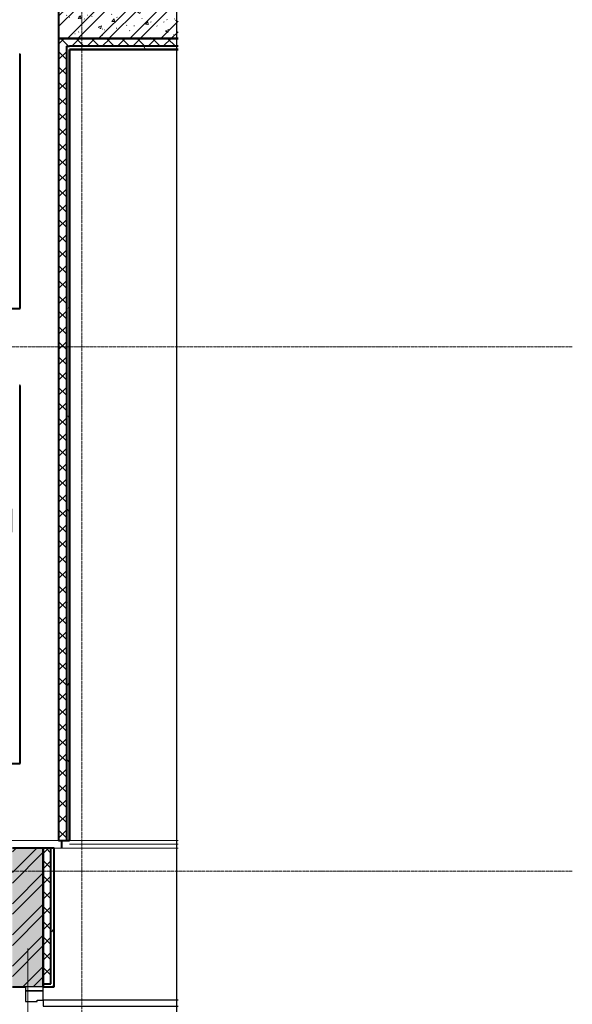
# Model space of a CAD drawing. Header units: millimetres. Extents: x 2030 to 93988, y -10431 to 40770.
# Tile 42 of 54: x 90401 to 93988, y 14538 to 20922. Entities that reach past the tile are written whole.
import ezdxf

# ---------------------------------------------------------------- set-up
doc = ezdxf.new("R2010")
doc.units = ezdxf.units.MM
for name, pattern in [('ADSK_Линия сетки', [25, 20, -2.5, 0, -2.5]), ('Линия сетки', [25, 20, -2.5, 0, -2.5]), ('Штрих_3_1_5_', [4.5, 3, -1.5]), ('Штриховая_ш3 п1_5', [4.5, 3, -1.5])]:
    doc.linetypes.add(name, pattern=pattern)
doc.layers.add('_Разделитель помещений_', color=4, linetype='Штриховая_ш3 п1_5', lineweight=40, true_color=0x00ffff)
for name, color, linetype, lineweight in [('Двери', 7, 'Continuous', 18), ('Каркас несущий', 7, 'Continuous', 18), ('Каркас_Импост', 7, 'Continuous', 30), ('Марки помещений', 7, 'Continuous', 20), ('Монтажный зазор', 7, 'Continuous', 30), ('Обобщенные модели', 7, 'Continuous', 18), ('Оси', 7, 'Continuous', 9), ('Панель', 7, 'Continuous', 30), ('Перекрытия', 7, 'Continuous', 18), ('Стены разрез', 7, 'Continuous', 40), ('Стены штриховка', 7, 'Continuous', 40)]:
    doc.layers.add(name, color=color, linetype=linetype, lineweight=lineweight)
doc.styles.add('Arial_3', font='arial.ttf', dxfattribs={"width": 0.85, "height": 200})
pattern_1 = [(50, (0, 0), (218.62117, -19.1268), [22.86, -251.46]), (355, (0, 0), (-42.29187, 229.2684), [18.288, -201.168]), (100.451, (18.22, -1.6), (176.33107, 210.13963), [19.428, -213.708]), (46.184, (0, 60.96), (325.29495, -50.45164), [34.29, -377.19]), (96.636, (27.1, 56.76), (284.883, 296.91266), [29.142, -320.562]), (351.184, (0, 60.96), (284.8858, 296.9107), [27.432, -301.752]), (21, (30.48, 45.72), (181.93753, -122.71832), [22.86, -251.46]), (326, (30.48, 45.72), (74.16223, 221.02618), [18.288, -201.168]), (71.451, (45.64, 35.5), (256.10035, 98.30526), [19.428, -213.708]), (37.5, (0, 0), (3.70639, 101.465895), [3.353, -195.377, 3.353, -200.863, -201.93]), (37.5, (0, 0), (3.70639, 101.465895), [-402.946, 3.353, -198.577]), (7.5, (0, 0), (80.18358, 120.21653), [3.353, -113.081, 3.353, -190.805, -76.962]), (7.5, (0, 0), (80.18358, 120.21653), [-310.591, 3.353, -73.609]), (327.5, (-67.97, 0), (162.708646, -6.87497), [3.353, -72.847, 3.353, -234.391, -315.468]), (327.5, (-67.97, 0), (162.708646, -6.87497), [-313.944, 3.353, -312.115]), (317.5, (-98.45, 0), (177.75468, 30.51183), [3.353, -95.707, 3.353, -154.534, -224.028]), (317.5, (-98.45, 0), (177.75468, 30.51183), [-256.946, 3.353, -220.675])]
pattern_2 = [(45, (0, 0), (-101.02788, 101.02788), []), (45, (67.35, 0), (-101.02788, 101.02788), [])]
pattern_3 = [(45, (0, 0), (-49.497475, 49.497475), []), (135, (0, 0), (-49.497475, -49.497475), [])]
pattern_4 = [(0, (0, 0), (406.4, 101.6), [33.528, -271.272, 33.528, -271.272, -1625.6]), (0, (0, 0), (406.4, 101.6), [-609.6, 33.528, -576.072, 33.528, -271.272, -711.2]), (0, (0, 0), (406.4, 101.6), [-1524, 33.528, -169.672, 33.528, -474.472]), (120, (152.4, 50.8), (-291.18818, 301.152724), [33.528, -271.272, 33.528, -271.272, -1625.6]), (120, (152.4, 50.8), (-291.18818, 301.152724), [-609.6, 33.528, -576.072, 33.528, -271.272, -711.2]), (120, (152.4, 50.8), (-291.18818, 301.152724), [-1524, 33.528, -169.672, 33.528, -474.472]), (240, (203.2, 254), (-115.21182, -402.752724), [33.528, -271.272, 33.528, -271.272, -1625.6]), (240, (203.2, 254), (-115.21182, -402.752724), [-609.6, 33.528, -576.072, 33.528, -271.272, -711.2]), (240, (203.2, 254), (-115.21182, -402.752724), [-1524, 33.528, -169.672, 33.528, -474.472])]

# ---------------------------------------------------------------- blocks, each defined once
blk = doc.blocks.new('101_Дверь_Двупольная - _ПЧ_Мет_1300х2000_Тех помещения_EI60_Пр-4455169-МКСС_LB01_-7_650__Кабельные конструкции под К4')
at = {"layer": 'Каркас_Импост', "color": 253, "true_color": 0xaaaaaa}
for p, q in [((-690, 100), (-750, 100)), ((-750, 100), (-750, -15)), ((-690, 60), (-690, 100)), ((750, 100), (690, 100)), ((690, 100), (690, 60)), ((750, -15), (750, 100)), ((-680, 60), (-690, 60)), ((-680, -15), (-680, 60)), ((690, 60), (680, 60)), ((680, 60), (680, -15)), ((-750, -15), (-680, -15)), ((680, -15), (750, -15))]:
    blk.add_line(p, q, dxfattribs=at)
at = {"layer": 'Монтажный зазор', "color": 253, "true_color": 0xaaaaaa}
for p, q in [((-750, 100), (-775, 100)), ((-775, 100), (-775, -15)), ((-750, -15), (-750, 100)), ((775, 100), (750, 100)), ((750, 100), (750, -15)), ((775, -15), (775, 100)), ((-775, -15), (-750, -15)), ((750, -15), (775, -15))]:
    blk.add_line(p, q, dxfattribs=at)
at = {"layer": 'Панель', "color": 253, "true_color": 0xaaaaaa}
for p, q in [((-690, 975.5), (-690, 100)), ((-650, 100), (-650, 975.5)), ((690, 540), (650, 540)), ((650, 540), (650, 100)), ((690, 100), (690, 540)), ((-690, 100), (-650, 100)), ((650, 100), (690, 100))]:
    blk.add_line(p, q, dxfattribs=at)
at = {"layer": 'Панель', "color": 253, "lineweight": 18, "true_color": 0xaaaaaa}
for centre, radius, start, end in [((-690, 100), 940, 360, 68.83475), ((690, 100), 440, 90, 180)]:
    blk.add_arc(centre, radius, start, end, dxfattribs=at)
blk = doc.blocks.new('ПР - _ПЧ_1550_200_Оп250-250_Шаг300_Арм16_Арм10-3251959-МКСС_LB01_-7_650__Кабельные конструкции под К4')
at = {"layer": 'Каркас несущий', "color": 21, "true_color": 0xffaaaa}
for p, q in [((-1025, 0), (1025, 0)), ((-1025, 0), (-775, 0)), ((-680, 0), (680, 0)), ((775, 0), (1025, 0))]:
    blk.add_line(p, q, dxfattribs=at)
blk = doc.blocks.new('180_ДефШов_ОснЛиния_ - Накладной профиль шир_ 50 мм Пол-3769998-МКСС_LB01_-7_650__Кабельные конструкции под К4')
at = {"layer": 'Обобщенные модели', "color": 253, "true_color": 0xaaaaaa}
blk.add_line((0, 0), (704.5, 0), dxfattribs=at)
blk = doc.blocks.new('180_ДефШов_ОснЛиния_ - Покрытие_Дефшов_Угловой-3818838-МКСС_LB01_-7_650__Кабельные конструкции под К4')
at = {"layer": 'Обобщенные модели', "color": 253, "true_color": 0xaaaaaa}
blk.add_line((16050, 0), (55750, 0), dxfattribs=at)
blk = doc.blocks.new('180_ДефШов_ОснЛиния_ - Покрытие_Дефшов_Прямой-3818807-МКСС_LB01_-7_650__Кабельные конструкции под К4')
at = {"layer": 'Обобщенные модели', "color": 253, "true_color": 0xaaaaaa}
blk.add_line((0, 0), (775.5, 0), dxfattribs=at)
blk = doc.blocks.new('135_SLK_GD_AR_rvt-1-МКСС_LB01_-7_650__Кабельные конструкции под К4')
at = {"layer": 'Стены разрез', "lineweight": 9, "true_color": 0xaaaaaa}
h = blk.add_hatch(dxfattribs=at)
h.set_pattern_fill('FP_1', color=253, style=0, pattern_type=2)
h.set_pattern_definition(pattern_1)
h.paths.add_polyline_path([(137375.5, 20800), (137375.5, 21000), (136600, 21000), (136600, 20800)])
h = blk.add_hatch(dxfattribs=at)
h.set_pattern_fill('FP_2', color=253, style=0, pattern_type=2)
h.set_pattern_definition(pattern_2)
h.paths.add_polyline_path([(137375.5, 20800), (137375.5, 21000), (136600, 21000), (136600, 20800)])
h = blk.add_hatch(dxfattribs=at)
h.set_pattern_fill('FP_3', color=253, style=0, pattern_type=2)
h.set_pattern_definition(pattern_3)
h.paths.add_polyline_path([(136600, 15600), (136650, 15600), (136650, 20800), (136600, 20800), (136600, 16321.1)])
h = blk.add_hatch(dxfattribs=at)
h.set_pattern_fill('FP_3', color=253, style=0, pattern_type=2)
h.set_pattern_definition(pattern_3)
h.paths.add_polyline_path([(136671, 20750), (137375.5, 20750), (137375.5, 20800), (136650, 20800), (136650, 20750), (136670, 20750)])
at = {"layer": 'Стены разрез', "lineweight": 9, "true_color": 0xd2d2d2}
h = blk.add_hatch(dxfattribs=at)
h.set_pattern_fill('FP_4', color=254, style=0, pattern_type=2)
h.set_pattern_definition(pattern_4)
h.paths.add_polyline_path([(136650, 15600), (136670, 15600), (136670, 20750), (136650, 20750), (136650, 16321.1)])
h = blk.add_hatch(dxfattribs=at)
h.set_pattern_fill('FP_4', color=254, style=0, pattern_type=2)
h.set_pattern_definition(pattern_4)
h.paths.add_polyline_path([(137375.5, 20730), (137375.5, 20750), (136670, 20750), (136671, 20730)])
at = {"layer": 'Стены разрез', "lineweight": 9, "true_color": 0xaaaaaa}
h = blk.add_hatch(dxfattribs=at)
h.set_pattern_fill('FP_1', color=253, style=0, pattern_type=2)
h.set_pattern_definition(pattern_1)
h.paths.add_polyline_path([(136300, 7755), (136500, 7755), (136500, 13100), (136300, 13100), (136300, 8000)])
h.paths.add_polyline_path([(136300, 14650), (136500, 14651), (136500, 15550), (136300, 15550), (136300, 15369.3)])
h = blk.add_hatch(dxfattribs=at)
h.set_pattern_fill('FP_2', color=253, style=0, pattern_type=2)
h.set_pattern_definition(pattern_2)
h.paths.add_polyline_path([(136300, 7755), (136500, 7755), (136500, 13100), (136300, 13100), (136300, 8000)])
h.paths.add_polyline_path([(136300, 14650), (136500, 14651), (136500, 15550), (136300, 15550), (136300, 15369.3)])
h = blk.add_hatch(dxfattribs=at)
h.set_pattern_fill('FP_3', color=253, style=0, pattern_type=2)
h.set_pattern_definition(pattern_3)
h.paths.add_polyline_path([(136522.5, 7755), (136550, 7755), (136550, 13079), (136500, 13079), (136500, 7755)])
h.paths.add_polyline_path([(136500, 14671), (136550, 14671), (136550, 15550), (136500, 15550), (136500, 15369.3)])
at = {"layer": 'Стены разрез', "lineweight": 9, "true_color": 0xd2d2d2}
h = blk.add_hatch(dxfattribs=at)
h.set_pattern_fill('FP_4', color=254, style=0, pattern_type=2)
h.set_pattern_definition(pattern_4)
h.paths.add_polyline_path([(136560.8, 7755), (136570, 7755), (136570, 13099), (136500, 13099), (136500, 13079), (136550, 13079), (136550, 7755)])
h.paths.add_polyline_path([(136570, 14651), (136570, 15550), (136550, 15550), (136550, 14671), (136500, 14671), (136500, 14651)])
at = {"layer": '_Разделитель помещений_', "color": 131, "linetype": 'Штрих_3_1_5_', "true_color": 0xaaffff}
blk.add_line((136621, 15550), (136621, 15600), dxfattribs=at)
at = {"layer": 'Перекрытия', "color": 253, "true_color": 0xaaaaaa}
for p, q in [((136671, 15600), (137375.5, 15600)), ((137375.5, 15550), (136571, 15550))]:
    blk.add_line(p, q, dxfattribs=at)
at = {"layer": 'Стены разрез', "color": 253, "true_color": 0xaaaaaa}
for p, q in [((136600, 21000), (136600, 20800)), ((136600, 20800), (137375.5, 20800)), ((136650, 20800), (136600, 20800)), ((136600, 20800), (136600, 15600)), ((136671, 20800), (136650, 20800)), ((137375.5, 20800), (136671, 20800)), ((136350, 20700), (136345, 20700)), ((136350, 19055), (136350, 20700)), ((136671, 15600), (136671, 20729)), ((136671, 20729), (137375.5, 20729)), ((136050, 19050), (136350, 19050)), ((136350, 19050), (136350, 19055)), ((136350, 18550), (136345, 18550)), ((136350, 16105), (136350, 18550)), ((136050, 16100), (136350, 16100)), ((136350, 16100), (136350, 16105)), ((136600, 15600), (136671, 15600)), ((136500, 15550), (136300, 15550)), ((136571, 15550), (136500, 15550)), ((136571, 14650), (136571, 15550)), ((136300, 14650), (136385, 14650)), ((136500, 14650), (136571, 14650))]:
    blk.add_line(p, q, dxfattribs=at)
at = {"layer": 'Стены штриховка', "color": 253, "true_color": 0xaaaaaa}
for p, q in [((136650, 20750), (136650, 15600)), ((136650, 20750), (136670, 20750)), ((136670, 20750), (136671, 20750)), ((136670, 20730), (136670, 15600)), ((136670, 20730), (136671, 20730)), ((137375.5, 20750), (136671, 20750)), ((137375.5, 20730), (136671, 20730)), ((136500, 14671), (136500, 15550)), ((136500, 15550), (136500, 14671)), ((136550, 14671), (136550, 15550)), ((136570, 14651), (136570, 15550)), ((136500, 14651), (136500, 14671)), ((136500, 14671), (136500, 14651)), ((136500, 14671), (136550, 14671)), ((136500, 14650), (136500, 14651)), ((136500, 14651), (136500, 14650)), ((136500, 14651), (136570, 14651))]:
    blk.add_line(p, q, dxfattribs=at)
at = {"layer": 'Двери', "color": 253, "lineweight": 18, "true_color": 0xaaaaaa, "rotation": 269.9999999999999}
blk.add_blockref('101_Дверь_Двупольная - _ПЧ_Мет_1300х2000_Тех помещения_EI60_Пр-4455169-МКСС_LB01_-7_650__Кабельные конструкции под К4', (136400, 13875), dxfattribs=at)
at = {"layer": 'Каркас несущий', "color": 253, "lineweight": 18, "true_color": 0xaaaaaa, "rotation": 269.9999999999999}
blk.add_blockref('ПР - _ПЧ_1550_200_Оп250-250_Шаг300_Арм16_Арм10-3251959-МКСС_LB01_-7_650__Кабельные конструкции под К4', (136400, 13875), dxfattribs=at)
at = {"layer": 'Обобщенные модели', "color": 253, "lineweight": 18, "true_color": 0xaaaaaa}
for name, p in [('180_ДефШов_ОснЛиния_ - Покрытие_Дефшов_Угловой-3818838-МКСС_LB01_-7_650__Кабельные конструкции под К4', (80850, 15600)), ('180_ДефШов_ОснЛиния_ - Покрытие_Дефшов_Прямой-3818807-МКСС_LB01_-7_650__Кабельные конструкции под К4', (136600, 15600)), ('180_ДефШов_ОснЛиния_ - Накладной профиль шир_ 50 мм Пол-3769998-МКСС_LB01_-7_650__Кабельные конструкции под К4', (136671, 15575))]:
    blk.add_blockref(name, p, dxfattribs=at)
blk = doc.blocks.new('*U339')
at = {"color": 0, "linetype": 'ByBlock', "lineweight": -2, "ltscale": 0.5}
blk.add_lwpolyline([(568.565, 307.737), (568.565, 155.118), (573.565, 153.868), (563.565, 151.368), (568.565, 150.118), (568.565, -2.5)], dxfattribs=at)

msp = doc.modelspace()

# ---------------------------------------------------------------- linework, layer by layer
at = {"layer": 'Оси', "linetype": 'Линия сетки'}
msp.add_line((90804.054, 5195.282), (90804.054, 40769.908), dxfattribs=at)
at = {"layer": 'Оси', "linetype": 'ADSK_Линия сетки'}
for p, q in [((93987.74, 18800), (32000.435, 18800)), ((93987.74, 15400), (32000.435, 15400))]:
    msp.add_line(p, q, dxfattribs=at)

# ---------------------------------------------------------------- block references
at = {"xscale": 100, "yscale": 100, "zscale": 100}
msp.add_blockref('*U339', (34561.564, 7699.621), dxfattribs=at)
at = {"lineweight": 5}
msp.add_blockref('135_SLK_GD_AR_rvt-1-МКСС_LB01_-7_650__Кабельные конструкции под К4', (-45945.946, 0), dxfattribs=at)

# ---------------------------------------------------------------- texts
at = {"layer": 'Марки помещений', "lineweight": 9, "insert": (89710.629, 17797.348), "char_height": 200, "width": 810.90691, "attachment_point": 1, "style": 'Arial_3'}
msp.add_mtext('белья', dxfattribs=at)

doc.saveas('drawing.dxf')
